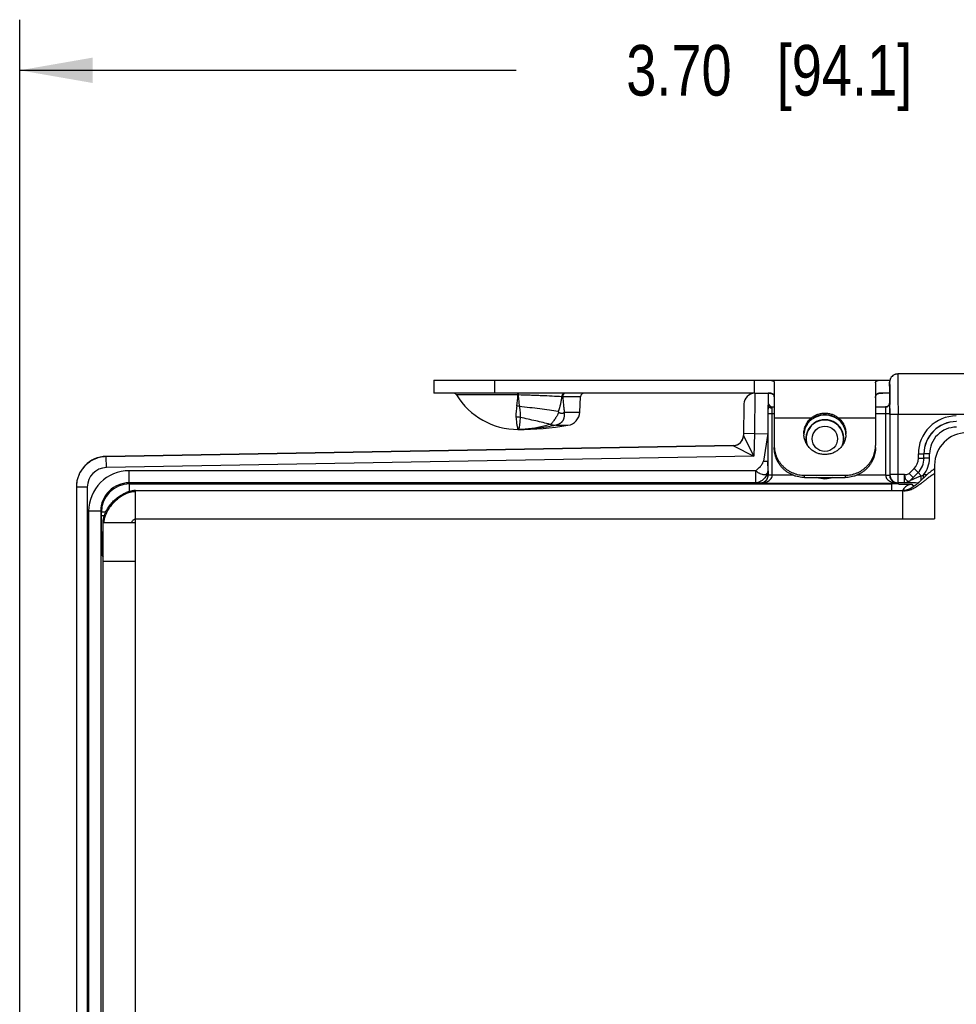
# Model space of a CAD drawing. Header units: inches. Extents: x 0 to 22, y 0 to 17.
# Tile 4 of 23: x 7 to 9.3, y 7.7 to 10.1. Entities that reach past the tile are written whole.
import ezdxf

# ---------------------------------------------------------------- set-up
doc = ezdxf.new("R2010")
doc.units = ezdxf.units.IN
doc.header["$LTSCALE"] = 1.21
doc.header["$MEASUREMENT"] = 0
doc.layers.get('0').update_dxf_attribs({"linetype": 'CONTINUOUS'})
for name, color, linetype in [('02___PRT_ALL_AXES', 7, 'CONTINUOUS'), ('DIMENSIONS', 7, 'CONTINUOUS'), ('FEATURES', 7, 'CONTINUOUS')]:
    doc.layers.add(name, color=color, linetype=linetype)
doc.styles.get("Standard").update_dxf_attribs({"font": 'txt', "width": 0.8})
doc.dimstyles.new('DIMSTYLE_1', dxfattribs={"dimtxt": 0.125, "dimasz": 0.18, "dimexe": 0.125, "dimexo": 0.0625, "dimgap": 0.0625, "dimtad": 0, "dimtih": 1, "dimtoh": 1, "dimzin": 4, "dimdsep": 46, "dimtxsty": 'STANDARD', "dimblk": '_FILLED', "dimblk1": '_FILLED', "dimblk2": '_FILLED', "dimcen": 0.09, "dimadec": 0, "dimazin": 0, "dimtp": 0.001, "dimtm": 0.001, "dimtfac": 1, "dimtofl": 0, "dimtmove": 0, "dimatfit": 3, "dimldrblk": '_FILLED', "dimfxl": 1, "dimtolj": 1, "dimtzin": 4, "dimarcsym": 0})

# ---------------------------------------------------------------- blocks, each defined once
blk = doc.blocks.new('_FILLED')
at = {"color": 0, "linetype": 'BYBLOCK'}
blk.add_solid([(0, 0), (-1, 0.174), (-1, -0.174)], dxfattribs=at)
blk = doc.blocks.new('*D11')
at = {"layer": 'DIMENSIONS', "color": 2, "linetype": 'CONTINUOUS'}
for p, q in [((6.9971, 7.1277), (6.9971, 10.1243)), ((10.7001, 8.5959), (10.7001, 10.1243)), ((6.9971, 9.9993), (8.2236, 9.9993)), ((10.7001, 9.9993), (9.4736, 9.9993))]:
    blk.add_line(p, q, dxfattribs=at)
at = {"layer": 'DIMENSIONS', "color": 2, "linetype": 'CONTINUOUS', "xscale": 0.18, "yscale": 0.18, "zscale": 0.18, "rotation": 180}
blk.add_blockref('_FILLED', (6.9971, 9.9993), dxfattribs=at)
at = {"layer": 'DIMENSIONS', "color": 2, "linetype": 'CONTINUOUS', "xscale": 0.18, "yscale": 0.18, "zscale": 0.18}
blk.add_blockref('_FILLED', (10.7001, 9.9993), dxfattribs=at)
at = {"layer": 'DIMENSIONS', "color": 2, "linetype": 'CONTINUOUS', "insert": (8.8486, 10.0618), "char_height": 0.125, "width": 1.125, "attachment_point": 2, "line_spacing_factor": 0.9}
blk.add_mtext('3.70{\\Ftxt.shx;\\W1.000000;\\H0.125000; }[94.1]', dxfattribs=at)

msp = doc.modelspace()

# ---------------------------------------------------------------- linework, layer by layer
at = {"color": 7, "linetype": 'CONTINUOUS'}
for p, q in [((9.8198, 9.2493), (9.166, 9.2493)), ((9.146, 9.2293), (9.1463, 9.2194)), ((9.146, 9.2193), (9.146, 9.2293)), ((9.146, 9.2193), (9.146, 9.2193)), ((9.1463, 9.2194), (9.1466, 9.1778)), ((8.2278, 9.1975), (8.0759, 9.1975)), ((8.2278, 9.2023), (8.2278, 9.2017)), ((8.2284, 9.1975), (8.2278, 9.1975)), ((8.2283, 9.2023), (8.2284, 9.1975)), ((8.3826, 9.1928), (8.3384, 9.1928)), ((8.8127, 9.2017), (8.8119, 9.1017)), ((8.8127, 9.2017), (8.8461, 9.2023)), ((8.8461, 9.2023), (8.8461, 9.1723)), ((8.7862, 9.1752), (8.7848, 9.0967)), ((8.846, 9.1513), (8.8461, 9.1722)), ((8.8561, 9.1645), (8.8561, 9.1683)), ((8.8561, 9.1683), (8.8611, 9.1683)), ((9.1111, 9.1683), (9.1364, 9.1683)), ((9.1414, 9.1697), (9.1397, 9.1691)), ((9.146, 9.1777), (9.146, 9.1776)), ((9.146, 9.1776), (9.1462, 9.1513)), ((9.1466, 9.1778), (9.1467, 9.1736)), ((8.3426, 9.1552), (8.3806, 9.1552)), ((8.846, 8.9995), (8.846, 9.1513)), ((8.846, 9.1513), (8.8611, 9.1513)), ((8.856, 9.1513), (8.8561, 9.1645)), ((8.856, 8.9995), (8.856, 9.1513)), ((9.1111, 9.1513), (9.1462, 9.1513)), ((9.136, 9.1679), (9.1362, 9.1513)), ((9.1362, 9.1513), (9.1362, 8.9995)), ((9.1462, 9.1513), (9.1462, 8.9995)), ((9.1467, 9.1493), (9.1467, 9.0006)), ((9.8198, 9.1493), (9.1467, 9.1493)), ((9.1667, 8.9806), (9.1667, 9.1493)), ((8.3084, 9.1247), (8.3211, 9.1226)), ((8.3211, 9.1226), (8.3211, 9.1225)), ((8.3211, 9.1225), (8.3514, 9.1225)), ((8.9468, 9.131), (8.9468, 9.1311)), ((9.0254, 9.131), (9.0253, 9.1311)), ((8.7848, 9.0967), (8.8109, 9.046)), ((8.8119, 9.1017), (8.7849, 9.1022)), ((8.8119, 9.1017), (8.8109, 9.046)), ((8.8119, 9.1017), (8.8453, 9.1023)), ((8.8453, 9.1023), (8.8341, 9.0338)), ((8.8453, 9.1023), (8.8454, 9.0338)), ((8.7603, 9.0726), (7.2108, 9.0456)), ((8.7603, 9.0721), (7.2108, 9.045)), ((8.7603, 9.0721), (8.8109, 9.046)), ((9.2169, 9.0412), (9.2169, 9.0518)), ((9.2169, 9.0518), (9.2307, 9.0518)), ((9.2307, 9.0412), (9.2307, 9.0518)), ((9.2307, 9.0518), (9.2308, 9.0517)), ((9.2308, 9.0411), (9.2308, 9.0517)), ((9.2446, 9.0517), (9.2308, 9.0517)), ((9.2446, 9.0411), (9.2446, 9.0517)), ((7.2112, 9.0181), (7.2108, 9.045)), ((8.8109, 9.046), (7.2112, 9.0181)), ((8.8456, 9.0104), (8.8454, 9.0338)), ((9.2169, 9.0412), (9.2307, 9.0412)), ((9.2307, 9.0412), (9.2308, 9.0411)), ((9.2446, 9.0411), (9.2308, 9.0411)), ((7.2673, 8.9804), (7.2673, 9.0104)), ((8.8156, 9.0104), (7.2673, 9.0104)), ((8.8156, 8.9804), (8.8156, 9.0104)), ((8.8456, 9.0104), (8.8457, 9)), ((8.846, 8.9995), (8.8457, 9)), ((8.856, 8.9995), (8.846, 8.9995)), ((8.856, 8.999), (8.846, 8.9994)), ((8.9083, 8.999), (8.856, 8.999)), ((9.1362, 8.999), (9.0639, 8.999)), ((9.1362, 8.9995), (9.1462, 8.9995)), ((9.1362, 8.999), (9.1462, 8.9992)), ((9.1467, 9.0006), (9.1462, 8.9995)), ((9.1827, 9.0006), (9.1467, 9.0006)), ((9.1827, 8.9806), (9.1827, 9.0006)), ((9.1944, 9.0036), (9.2063, 9.0156)), ((9.1944, 9.0036), (9.2041, 8.9939)), ((9.1968, 8.9864), (9.2162, 9.0058)), ((9.2041, 8.9939), (9.2161, 9.0058)), ((9.2063, 9.0156), (9.2161, 9.0058)), ((9.2161, 9.0058), (9.2162, 9.0058)), ((9.2243, 8.9976), (9.2162, 9.0058)), ((9.2296, 8.9923), (9.2296, 9)), ((9.2381, 9), (9.2296, 9)), ((7.2673, 8.9804), (7.2687, 8.9776)), ((8.8156, 8.9804), (7.2673, 8.9804)), ((7.2687, 8.9592), (7.2687, 8.9776)), ((7.2687, 8.9776), (9.1515, 8.9776)), ((8.8156, 8.9804), (8.8257, 8.9801)), ((8.8263, 8.979), (8.8257, 8.9801)), ((9.1659, 8.979), (8.8263, 8.979)), ((9.1515, 8.9613), (9.1515, 8.9776)), ((9.1667, 8.9806), (9.1659, 8.979)), ((9.1827, 8.9806), (9.1667, 8.9806)), ((9.1827, 8.9805), (9.1827, 8.9806)), ((9.1968, 8.9864), (9.2041, 8.9939)), ((9.1968, 8.9864), (9.1968, 8.9864)), ((9.2015, 8.9767), (9.2064, 8.9718)), ((7.1371, 8.9701), (7.1371, 6.0596)), ((7.1641, 8.9701), (7.1371, 8.9701)), ((7.1641, 8.9701), (7.1641, 6.0596)), ((7.1673, 8.9104), (7.1673, 6.1192)), ((7.1973, 8.9104), (7.1673, 8.9104)), ((7.1973, 8.9104), (7.1973, 6.1192)), ((7.1973, 8.9104), (7.1988, 8.9076)), ((7.1988, 8.8989), (7.1988, 8.9076)), ((7.2098, 8.9076), (7.1988, 8.9076)), ((7.2063, 8.8989), (7.1988, 8.8989)), ((7.1992, 8.8489), (7.2008, 8.8457)), ((7.2008, 8.8457), (7.2008, 8.841)), ((7.2008, 8.8457), (7.2031, 8.8457)), ((7.2008, 8.841), (7.2031, 8.841)), ((7.2011, 8.801), (7.2031, 8.797))]:
    msp.add_line(p, q, dxfattribs=at)
at = {"color": 3, "linetype": 'CONTINUOUS'}
for p, q in [((9.2571, 9.0243), (9.2571, 8.8913)), ((7.2829, 8.9613), (7.2791, 8.9612)), ((7.2829, 8.9613), (9.1781, 8.9613)), ((7.2831, 6.0683), (7.2831, 8.9613)), ((9.1781, 8.9613), (9.1781, 8.8913)), ((7.2031, 6.1483), (7.2031, 8.8813)), ((7.2831, 8.8813), (7.2031, 8.8813)), ((7.2831, 8.8913), (9.2571, 8.8913)), ((7.2831, 8.7863), (7.2031, 8.7863))]:
    msp.add_line(p, q, dxfattribs=at)
at = {"color": 7, "linetype": 'CONTINUOUS'}
for points in [[(9.166, 9.2493), (9.1641, 9.2492), (9.1622, 9.2489), (9.1604, 9.2485), (9.1587, 9.2479), (9.1571, 9.2472), (9.1556, 9.2464), (9.1542, 9.2455), (9.1529, 9.2445), (9.1517, 9.2434), (9.1507, 9.2422), (9.1497, 9.241), (9.1489, 9.2397), (9.1482, 9.2384), (9.1475, 9.237)], [(9.1475, 9.237), (9.147, 9.2356), (9.1466, 9.2343), (9.1463, 9.2329), (9.1461, 9.2317), (9.146, 9.2304), (9.146, 9.2293), (9.146, 9.2282), (9.146, 9.1776)], [(9.146, 9.1777), (9.1457, 9.1755), (9.1442, 9.1723), (9.1413, 9.1697), (9.1379, 9.1684), (9.1364, 9.1683)], [(9.1442, 9.1723), (9.1441, 9.1722), (9.1414, 9.1697)], [(8.9468, 9.131), (8.9537, 9.1374), (8.9643, 9.1437), (8.9763, 9.1473), (8.9861, 9.1482)], [(8.9861, 9.1482), (8.9961, 9.1473), (9.0081, 9.1436), (9.0187, 9.1373), (9.0254, 9.131)]]:
    msp.add_lwpolyline(points, dxfattribs=at)
at = {"color": 3, "linetype": 'CONTINUOUS'}
msp.add_lwpolyline([(7.2791, 8.9612), (7.2672, 8.959), (7.2599, 8.9564)], dxfattribs=at)
at = {"color": 7, "linetype": 'CONTINUOUS'}
msp.add_circle((8.9861, 9.0893), 0.0312, dxfattribs=at)
for centre, radius, start, end in [((9.1661, 9.2293), 0.0201, 143.9575, 161.891), ((9.1661, 9.2292), 0.0201, 126.0373, 143.8463), ((9.166, 9.2292), 0.0201, 107.7556, 125.9236), ((9.166, 9.2292), 0.0201, 90.0538, 107.6481), ((9.1661, 9.2293), 0.0201, 161.9995, 179.9428), ((8.0674, 9.1923), 0.01, 31.4985, 90), ((7.8408, 9.2238), 0.3878, 352.0387, 356.1115), ((7.0389, 9.1968), 1.1889, 0.0363, 0.2388), ((8.315, 8.4409), 0.7523, 88.2178, 88.3785), ((8.3926, 9.1923), 0.01, 90, 177), ((8.8132, 9.1747), 0.027, 90.9999, 178.9983), ((8.2184, 9.0963), 0.0741, 79.9641, 84.9601), ((8.8561, 9.1783), 0.01, 180, 270), ((9.1363, 9.1777), 0.00966, 322.8502, 325.7716), ((9.1363, 9.1776), 0.00963, 325.8098, 336.9145), ((0.4718, 9.1497), 8.6749, 359.99753, 0.15769), ((8.0113, 8.8919), 0.4121, 39.6565, 39.9526), ((8.2804, 9.207), 0.0809, 318.9998, 320.2339), ((9.136, 9.178), 0.0101, 270.169, 279.981), ((9.3107, 9.0517), 0.0938, 89.9948, 179.9981), ((8.223, 9.0834), 0.0595, 80.0972, 90.0059), ((8.3174, 9.313), 0.1886, 266.8892, 267.2613), ((8.9849, 9.0975), 0.0508, 138.5174, 175.4388), ((8.9861, 9.0893), 0.047, 345.2935, 194.7065), ((8.9861, 9.0893), 0.0462, 338.0317, 201.9666), ((8.9837, 9.0986), 0.0492, 130.7264, 138.5618), ((8.9839, 9.0983), 0.0495, 127.54, 130.7304), ((8.9883, 9.0984), 0.0495, 47.8262, 52.3022), ((8.9886, 9.0987), 0.049, 41.4238, 47.8376), ((8.9872, 9.0974), 0.0509, 4.5711, 41.4723), ((9.3107, 9.0517), 0.08, 89.9915, 179.9991), ((9.3108, 9.0517), 0.08, 89.9983, 179.9971), ((8.228, 9.3642), 0.2519, 270.016, 274.2023), ((8.7598, 9.0976), 0.025, 270.9999, 358.9978), ((9.3108, 9.0517), 0.0662, 89.9953, 179.9978), ((8.7598, 9.0971), 0.025, 270.9962, 330.7972), ((7.2121, 8.9706), 0.075, 91, 180), ((7.2122, 8.9699), 0.0752, 130.2188, 140.1805), ((7.2119, 8.9702), 0.0748, 127.6549, 130.2082), ((7.2122, 8.9698), 0.0752, 116.3809, 127.6433), ((7.2121, 8.9701), 0.075, 91, 116.3616), ((9.1807, 9.0412), 0.0362, 315.0025, 359.9975), ((9.1807, 9.0412), 0.05, 315.0019, 359.9981), ((9.1809, 9.0411), 0.05, 314.9975, 0.0025), ((9.1808, 9.0411), 0.0638, 319.8109, 359.9999), ((7.212, 8.9701), 0.0749, 153.1758, 158.7466), ((7.2123, 8.9699), 0.0752, 144.1919, 153.1653), ((7.212, 8.9702), 0.0748, 140.1905, 144.1855), ((7.2121, 8.9701), 0.048, 91.0016, 180.0006), ((7.2673, 8.9104), 0.1, 90.0027, 180.0043), ((8.826, 8.9995), 0.03, 359.008, 0.0009), ((9.1662, 8.9995), 0.03, 179.9996, 180.9915), ((9.1667, 9.0006), 0.02, 180.0171, 269.99), ((8.6062, 10.3932), 1.5263, 293.8886, 294.1036), ((7.2119, 8.97), 0.0748, 177.0387, 179.992), ((7.2124, 8.97), 0.0753, 166.4206, 177.0367), ((7.2121, 8.97), 0.075, 158.7482, 166.3944), ((7.2673, 8.9104), 0.07, 89.9995, 180.0134), ((7.2688, 8.9076), 0.07, 90.0042, 179.9978), ((9.1516, 6.1691), 2.8085, 89.8296, 90.0011), ((9.1522, 6.3691), 2.6085, 89.63, 89.8304), ((9.2015, 8.9517), 0.025, 90.0198, 143.9975), ((9.1827, 9.0006), 0.02, 270.0043, 314.9957), ((9.1827, 9.0005), 0.02, 270.0043, 314.9957), ((9.2016, 8.9517), 0.0251, 144.0095, 156.8303), ((12.517, 8.8985), 5.3183, 179.9961, 180.1856)]:
    msp.add_arc(centre, radius, start, end, dxfattribs=at)
at = {"color": 3, "linetype": 'CONTINUOUS'}
for centre, radius, start, end in [((9.3371, 9.0243), 0.08, 90, 180), ((9.3407, 8.8931), 0.1481, 124.3708, 127.3235), ((9.0191, 9.1995), 0.2952, 312.4873, 312.7156), ((8.898, 9.3299), 0.4732, 312.781, 313.4246), ((8.8895, 9.4072), 0.5432, 307.8691, 308.1081), ((8.3607, 10.0802), 1.3991, 308.1391, 308.2941), ((7.2821, 8.9165), 0.0426, 88.6821, 90.1485), ((7.2536, 8.8813), 0.0505, 178.3315, 179.9965), ((7.2525, 8.8798), 0.0474, 176.3876, 178.2286)]:
    msp.add_arc(centre, radius, start, end, dxfattribs=at)
at = {"color": 7, "linetype": 'CONTINUOUS'}
msp.add_ellipse((8.8462, 9.1023), major_axis=(0, 0.1), ratio=0.008726, start_param=6.383505, end_param=7.854134, dxfattribs=at)
for points, knots in [([(9.166, 9.2493), (9.166, 9.2493), (9.166, 9.2491), (9.1661, 9.2488), (9.1661, 9.2481), (9.1661, 9.2473), (9.1662, 9.2462), (9.1662, 9.2443), (9.1663, 9.2414), (9.1663, 9.2372), (9.1664, 9.2322), (9.1664, 9.2264), (9.1665, 9.2198), (9.1665, 9.2125), (9.1666, 9.2017), (9.1666, 9.1871), (9.1667, 9.1686), (9.1667, 9.1558), (9.1667, 9.1493)], [0, 0, 0, 0, 0.001252, 0.004874, 0.010885, 0.019277, 0.030029, 0.043115, 0.076172, 0.118124, 0.168582, 0.227046, 0.292966, 0.365693, 0.444535, 0.617445, 0.805006, 1, 1, 1, 1]), ([(8.3362, 9.1929), (8.3284, 9.1934), (8.3117, 9.1943), (8.2904, 9.1954), (8.2721, 9.1961), (8.2528, 9.1969), (8.2382, 9.1973), (8.2284, 9.1975)], [0, 0, 0, 0, 0.218809, 0.463921, 0.593862, 0.727277, 1, 1, 1, 1]), ([(8.2284, 9.1975), (8.2288, 9.1927), (8.2296, 9.1832), (8.2307, 9.1738), (8.2313, 9.1693)], [0, 0, 0, 0, 0.514825, 1, 1, 1, 1]), ([(8.3362, 9.1929), (8.3357, 9.1898), (8.3346, 9.1837), (8.332, 9.1715), (8.3294, 9.1624), (8.3273, 9.1566)], [0, 0, 0, 0, 0.249996, 0.499966, 1, 1, 1, 1]), ([(8.343, 9.2023), (8.3425, 9.2023), (8.3417, 9.2022), (8.3404, 9.2016), (8.3393, 9.2008), (8.3383, 9.1996), (8.3375, 9.1982), (8.3368, 9.1965), (8.3364, 9.1948), (8.3363, 9.1935), (8.3362, 9.1929)], [0, 0, 0, 0, 0.100605, 0.205668, 0.317879, 0.43887, 0.568975, 0.707309, 0.852072, 1, 1, 1, 1]), ([(8.3428, 9.2016), (8.3422, 9.2012), (8.3413, 9.2005), (8.3403, 9.1992), (8.3394, 9.1977), (8.3388, 9.196), (8.3385, 9.1942), (8.3384, 9.1933), (8.3384, 9.1928)], [0, 0, 0, 0, 0.220187, 0.338776, 0.462917, 0.725343, 0.86203, 1, 1, 1, 1]), ([(8.3384, 9.1928), (8.3389, 9.1865), (8.3397, 9.1771), (8.3412, 9.1645), (8.3421, 9.1583), (8.3426, 9.1552)], [0, 0, 0, 0, 0.502444, 0.75207, 1, 1, 1, 1]), ([(8.3455, 9.2023), (8.345, 9.2023), (8.3441, 9.2022), (8.3432, 9.2018), (8.3428, 9.2016)], [0, 0, 0, 0, 0.491068, 1, 1, 1, 1]), ([(8.2249, 9.1701), (8.2246, 9.1676), (8.224, 9.1628), (8.2233, 9.1569), (8.223, 9.1523), (8.2229, 9.1491), (8.2229, 9.1459), (8.223, 9.1439), (8.223, 9.1429)], [0, 0, 0, 0, 0.275452, 0.534401, 0.657421, 0.776029, 0.890204, 1, 1, 1, 1]), ([(8.3273, 9.1566), (8.32, 9.1577), (8.3049, 9.1599), (8.2815, 9.163), (8.2567, 9.1661), (8.2399, 9.1682), (8.2313, 9.1693)], [0, 0, 0, 0, 0.227444, 0.473727, 0.733305, 1, 1, 1, 1]), ([(8.2313, 9.1693), (8.2317, 9.1668), (8.2323, 9.1619), (8.2329, 9.1559), (8.2332, 9.1513), (8.2334, 9.148), (8.2334, 9.145), (8.2333, 9.143), (8.2333, 9.142)], [0, 0, 0, 0, 0.278024, 0.539869, 0.663578, 0.78183, 0.894135, 1, 1, 1, 1]), ([(8.8561, 9.1645), (8.8548, 9.1645), (8.8523, 9.1649), (8.849, 9.1665), (8.8467, 9.1691), (8.8461, 9.1713), (8.8461, 9.1723)], [0, 0, 0, 0, 0.277863, 0.540785, 0.77975, 1, 1, 1, 1]), ([(9.1364, 9.1683), (9.1363, 9.1683), (9.136, 9.1683), (9.136, 9.168), (9.136, 9.1679)], [0, 0, 0, 0, 0.500188, 1, 1, 1, 1]), ([(9.1377, 9.168), (9.1389, 9.1682), (9.1414, 9.1691), (9.1433, 9.1708), (9.144, 9.1718)], [0, 0, 0, 0, 0.502748, 1, 1, 1, 1]), ([(8.3286, 9.1549), (8.328, 9.1532), (8.3269, 9.1507), (8.3252, 9.1474), (8.3238, 9.1451), (8.3224, 9.1428), (8.321, 9.1406), (8.3196, 9.1385), (8.3178, 9.1359), (8.3156, 9.1328), (8.3135, 9.13), (8.3118, 9.128), (8.3107, 9.1268), (8.3095, 9.1256), (8.3088, 9.125), (8.3084, 9.1247)], [0, 0, 0, 0, 0.150888, 0.225709, 0.299703, 0.372533, 0.443758, 0.512952, 0.579818, 0.70548, 0.818641, 0.869895, 0.917311, 0.960717, 1, 1, 1, 1]), ([(8.3415, 9.1539), (8.3416, 9.153), (8.3418, 9.1511), (8.342, 9.1484), (8.3419, 9.1462), (8.3418, 9.1444), (8.3416, 9.1427), (8.3413, 9.141), (8.3409, 9.1394), (8.3406, 9.1381), (8.3401, 9.137), (8.3396, 9.1358), (8.339, 9.1347), (8.3384, 9.1336), (8.3377, 9.1325), (8.337, 9.1315), (8.3362, 9.1305), (8.3353, 9.1296), (8.3343, 9.1287), (8.3333, 9.1279), (8.3322, 9.1271), (8.3311, 9.1264), (8.3299, 9.1258), (8.3287, 9.1251), (8.3275, 9.1246), (8.325, 9.1236), (8.3228, 9.123), (8.3211, 9.1226)], [0, 0, 0, 0, 0.066021, 0.130759, 0.194255, 0.22561, 0.256711, 0.317967, 0.34808, 0.378013, 0.408024, 0.438336, 0.468746, 0.498855, 0.528515, 0.558186, 0.58839, 0.619034, 0.649827, 0.681049, 0.712899, 0.744913, 0.776894, 0.808944, 0.841024, 0.873052, 1, 1, 1, 1]), ([(8.3286, 9.1549), (8.3287, 9.1548), (8.329, 9.1546), (8.3293, 9.1543), (8.3297, 9.154), (8.3303, 9.1537), (8.331, 9.1534), (8.3321, 9.153), (8.3335, 9.1526), (8.3352, 9.1524), (8.3367, 9.1523), (8.3378, 9.1524), (8.3386, 9.1525), (8.3394, 9.1527), (8.3404, 9.153), (8.3411, 9.1535), (8.3415, 9.1539)], [0, 0, 0, 0, 0.034956, 0.069496, 0.103695, 0.137448, 0.203931, 0.269449, 0.397778, 0.522557, 0.643908, 0.703433, 0.762314, 0.820694, 0.878986, 1, 1, 1, 1]), ([(8.9861, 9.1483), (8.9832, 9.1483), (8.9774, 9.1479), (8.9703, 9.1462), (8.9649, 9.1441), (8.961, 9.1423), (8.9572, 9.1401), (8.9549, 9.1385), (8.9537, 9.1376)], [0, 0, 0, 0, 0.251724, 0.502364, 0.627125, 0.751536, 0.875753, 1, 1, 1, 1]), ([(9.0185, 9.1375), (9.0174, 9.1384), (9.015, 9.1401), (9.0113, 9.1422), (9.0074, 9.1441), (9.0019, 9.1461), (8.9948, 9.1479), (8.989, 9.1483), (8.9861, 9.1483)], [0, 0, 0, 0, 0.124254, 0.248473, 0.372881, 0.497639, 0.748273, 1, 1, 1, 1]), ([(8.223, 9.1429), (8.2232, 9.1406), (8.2236, 9.1362), (8.2243, 9.13), (8.2249, 9.1255), (8.2254, 9.1223), (8.2258, 9.1202), (8.2262, 9.1184), (8.2265, 9.1168), (8.2268, 9.1155), (8.2271, 9.1145), (8.2273, 9.1138), (8.2274, 9.1134), (8.2276, 9.1131), (8.2277, 9.1128), (8.2278, 9.1126), (8.2279, 9.1125), (8.2279, 9.1124), (8.228, 9.1123), (8.228, 9.1123), (8.2281, 9.1123)], [0, 0, 0, 0, 0.225604, 0.424286, 0.594834, 0.669267, 0.736329, 0.795922, 0.847953, 0.892344, 0.929041, 0.944494, 0.958011, 0.969596, 0.979261, 0.987028, 0.992949, 0.995254, 0.997158, 1, 1, 1, 1]), ([(8.2333, 9.142), (8.2331, 9.1397), (8.2328, 9.1355), (8.2324, 9.1303), (8.2321, 9.1266), (8.2318, 9.1241), (8.2316, 9.1219), (8.2313, 9.1199), (8.231, 9.1182), (8.2307, 9.1166), (8.2304, 9.1153), (8.23, 9.1143), (8.2297, 9.1135), (8.2294, 9.1131), (8.2291, 9.1127), (8.2287, 9.1125), (8.2284, 9.1123), (8.2282, 9.1123), (8.2281, 9.1123)], [0, 0, 0, 0, 0.221858, 0.416322, 0.502972, 0.582467, 0.654746, 0.719773, 0.777541, 0.828075, 0.871467, 0.907926, 0.937842, 0.95058, 0.962018, 0.981833, 0.990932, 1, 1, 1, 1]), ([(8.3211, 9.1225), (8.3134, 9.1208), (8.298, 9.1179), (8.2748, 9.1147), (8.2515, 9.1127), (8.2359, 9.1123), (8.2281, 9.1123)], [0, 0, 0, 0, 0.251259, 0.501244, 0.75061, 1, 1, 1, 1]), ([(8.3072, 9.1247), (8.3015, 9.1262), (8.2898, 9.1292), (8.2717, 9.1335), (8.2527, 9.1378), (8.2398, 9.1406), (8.2333, 9.142)], [0, 0, 0, 0, 0.231262, 0.477986, 0.735848, 1, 1, 1, 1]), ([(8.3072, 9.1247), (8.2972, 9.1216), (8.2772, 9.1165), (8.2567, 9.1137), (8.2465, 9.113)], [0, 0, 0, 0, 0.50412, 1, 1, 1, 1]), ([(8.9342, 9.1015), (8.9344, 9.1042), (8.9353, 9.1096), (8.9375, 9.116), (8.9398, 9.1209), (8.9425, 9.1257), (8.945, 9.1289), (8.9468, 9.131)], [0, 0, 0, 0, 0.249143, 0.498669, 0.623825, 0.749213, 1, 1, 1, 1]), ([(9.0254, 9.131), (9.0272, 9.1289), (9.0296, 9.1257), (9.0324, 9.1209), (9.0347, 9.116), (9.0368, 9.1096), (9.0377, 9.1042), (9.0379, 9.1015)], [0, 0, 0, 0, 0.250787, 0.376175, 0.501331, 0.750858, 1, 1, 1, 1]), ([(8.8156, 9.0104), (8.8192, 9.014), (8.8253, 9.0188), (8.8318, 9.0267), (8.8337, 9.0314), (8.8341, 9.0338)], [0, 0, 0, 0, 0.509508, 0.757073, 1, 1, 1, 1]), ([(8.8454, 9.0338), (8.8454, 9.0335), (8.8438, 9.0331), (8.8417, 9.0331), (8.8381, 9.0333), (8.8355, 9.0336), (8.8341, 9.0338)], [0, 0, 0, 0, 0.091544, 0.306667, 0.624996, 1, 1, 1, 1]), ([(8.8156, 9.0104), (8.8167, 9.0087), (8.8194, 9.0067), (8.823, 9.0048), (8.8264, 9.003), (8.8305, 9.0013), (8.8353, 9.0006), (8.8396, 9.0011), (8.843, 9.0031), (8.8451, 9.0065), (8.8455, 9.0091), (8.8456, 9.0104)], [0, 0, 0, 0, 0.163792, 0.24571, 0.323431, 0.466207, 0.59307, 0.702022, 0.798602, 0.894311, 1, 1, 1, 1]), ([(8.8456, 9.0104), (8.8455, 9.0097), (8.8454, 9.0081), (8.8447, 9.0047), (8.843, 9.0002), (8.8397, 8.9951), (8.8357, 8.9904), (8.8309, 8.9863), (8.8258, 8.983), (8.8206, 8.9811), (8.8172, 8.9804), (8.8156, 8.9804)], [0, 0, 0, 0, 0.045204, 0.103695, 0.229185, 0.35978, 0.498724, 0.63766, 0.769326, 0.8947, 1, 1, 1, 1]), ([(8.8257, 8.9801), (8.8283, 8.9801), (8.8336, 8.9811), (8.8402, 8.9855), (8.8446, 8.9922), (8.8457, 8.9974), (8.8457, 9)], [0, 0, 0, 0, 0.250084, 0.500171, 0.750077, 1, 1, 1, 1]), ([(8.8263, 8.979), (8.8283, 8.9791), (8.8327, 8.9799), (8.8389, 8.9834), (8.8432, 8.9885), (8.8455, 8.9942), (8.846, 8.9977), (8.846, 8.9995)], [0, 0, 0, 0, 0.198878, 0.414489, 0.670344, 0.825915, 1, 1, 1, 1]), ([(8.8263, 8.979), (8.8293, 8.979), (8.8355, 8.9798), (8.843, 8.9824), (8.8485, 8.9858), (8.8522, 8.9892), (8.8551, 8.9936), (8.8559, 8.9972), (8.856, 8.999)], [0, 0, 0, 0, 0.23567, 0.475478, 0.59908, 0.726739, 0.860347, 1, 1, 1, 1]), ([(9.1362, 8.999), (9.1362, 8.9972), (9.1371, 8.9936), (9.14, 8.9892), (9.1437, 8.9858), (9.1492, 8.9824), (9.1566, 8.9798), (9.1628, 8.979), (9.1659, 8.979)], [0, 0, 0, 0, 0.139659, 0.273271, 0.400932, 0.524533, 0.764338, 1, 1, 1, 1]), ([(9.1462, 8.9995), (9.1462, 8.9977), (9.1466, 8.9942), (9.149, 8.9885), (9.1533, 8.9834), (9.1595, 8.9799), (9.1638, 8.9791), (9.1659, 8.979)], [0, 0, 0, 0, 0.174092, 0.329669, 0.585524, 0.801132, 1, 1, 1, 1]), ([(9.1827, 9.0006), (9.1837, 9.0006), (9.1877, 9.0007), (9.1923, 9.0015), (9.1944, 9.0036)], [0, 0, 0, 0, 0.260379, 1, 1, 1, 1]), ([(9.1827, 9.0006), (9.183, 8.9992), (9.1832, 8.9965), (9.1838, 8.9926), (9.1854, 8.9893), (9.1873, 8.9867), (9.1896, 8.9849), (9.1921, 8.9843), (9.1947, 8.9847), (9.1962, 8.9858), (9.1968, 8.9864)], [0, 0, 0, 0, 0.163627, 0.319876, 0.463936, 0.591063, 0.70004, 0.797285, 0.890551, 1, 1, 1, 1]), ([(9.0059, 8.9935), (8.9997, 8.9911), (8.9863, 8.9887), (8.9728, 8.991), (8.9665, 8.9934)], [0, 0, 0, 0, 0.49988, 1, 1, 1, 1]), ([(9.169, 8.9775), (9.1713, 8.9775), (9.1756, 8.9775), (9.1818, 8.9774), (9.1873, 8.9773), (9.192, 8.9772), (9.1954, 8.9771), (9.1977, 8.977), (9.1989, 8.977), (9.2, 8.9769), (9.2007, 8.9769), (9.2012, 8.9768), (9.2015, 8.9768), (9.2015, 8.9767)], [0, 0, 0, 0, 0.208529, 0.400418, 0.571377, 0.717588, 0.83579, 0.883553, 0.923375, 0.955058, 0.978436, 0.993398, 1, 1, 1, 1]), ([(9.2163, 8.98), (9.2143, 8.98), (9.2103, 8.98), (9.2046, 8.9801), (9.1991, 8.9801), (9.1941, 8.9802), (9.1903, 8.9802), (9.1876, 8.9803), (9.186, 8.9803), (9.1847, 8.9804), (9.1836, 8.9804), (9.1831, 8.9805), (9.1827, 8.9805), (9.1827, 8.9805)], [0, 0, 0, 0, 0.179153, 0.352208, 0.516185, 0.667022, 0.799056, 0.855712, 0.904618, 0.944586, 0.974409, 0.993034, 1, 1, 1, 1]), ([(9.2243, 8.9976), (9.2217, 8.9965), (9.2177, 8.9949), (9.2125, 8.9927), (9.2086, 8.9911), (9.2055, 8.9898), (9.2031, 8.9888), (9.2014, 8.9881), (9.1998, 8.9875), (9.1986, 8.987), (9.1978, 8.9867), (9.1973, 8.9865), (9.1971, 8.9865), (9.1968, 8.9864), (9.1968, 8.9864)], [0, 0, 0, 0, 0.289599, 0.432568, 0.573202, 0.709789, 0.775519, 0.838472, 0.896993, 0.94828, 0.969268, 0.985669, 0.996311, 1, 1, 1, 1]), ([(9.2237, 8.9865), (9.2238, 8.9874), (9.2241, 8.991), (9.2243, 8.9947), (9.2243, 8.9976)], [0, 0, 0, 0, 0.220928, 1, 1, 1, 1]), ([(7.1992, 8.8489), (7.1992, 8.8489), (7.1992, 8.8492), (7.1991, 8.8497), (7.1991, 8.8504), (7.199, 8.852), (7.199, 8.8545), (7.1989, 8.8583), (7.1989, 8.863), (7.1988, 8.8708), (7.1988, 8.877), (7.1988, 8.8813)], [0, 0, 0, 0, 0.006375, 0.021245, 0.044571, 0.076224, 0.163788, 0.282007, 0.428267, 0.599307, 1, 1, 1, 1]), ([(7.2011, 8.801), (7.2011, 8.801), (7.2011, 8.8014), (7.201, 8.802), (7.201, 8.803), (7.201, 8.8043), (7.2009, 8.806), (7.2009, 8.8089), (7.2009, 8.8133), (7.2008, 8.8192), (7.2008, 8.826), (7.2008, 8.8333), (7.2008, 8.8384), (7.2008, 8.841)], [0, 0, 0, 0, 0.006453, 0.022225, 0.047193, 0.081135, 0.123727, 0.174579, 0.299056, 0.449883, 0.621385, 0.807083, 1, 1, 1, 1])]:
    msp.add_open_spline(points, degree=3, knots=knots, dxfattribs=at)
for points in [[(9.1452, 9.1739), (9.1457, 9.175), (9.146, 9.1763), (9.146, 9.1776)], [(8.7816, 9.0849), (8.7836, 9.0884), (8.7848, 9.0926), (8.7848, 9.0967)], [(7.1992, 8.8489), (7.1992, 8.8534), (7.2005, 8.8581), (7.2029, 8.862)], [(7.2028, 8.8557), (7.2015, 8.8526), (7.2008, 8.8491), (7.2008, 8.8457)], [(7.2011, 8.801), (7.2011, 8.8038), (7.2017, 8.8066), (7.2029, 8.8092)]]:
    msp.add_open_spline(points, degree=3, dxfattribs=at)
at = {"color": 3, "linetype": 'CONTINUOUS'}
for points, knots in [([(9.2509, 9.0108), (9.2483, 9.0089), (9.2434, 9.0049), (9.2363, 8.9986), (9.2297, 8.9924), (9.2254, 8.9883), (9.2233, 8.9863)], [0, 0, 0, 0, 0.262203, 0.516479, 0.762614, 1, 1, 1, 1]), ([(9.2571, 9.0028), (9.2543, 9.0013), (9.249, 8.9981), (9.2415, 8.9928), (9.2345, 8.9875), (9.2299, 8.9839), (9.2277, 8.9821)], [0, 0, 0, 0, 0.262391, 0.516367, 0.76231, 1, 1, 1, 1]), ([(9.2185, 8.9818), (9.217, 8.9804), (9.2139, 8.9776), (9.2091, 8.9737), (9.2044, 8.9702), (9.1995, 8.9671), (9.1945, 8.9646), (9.1892, 8.9628), (9.1837, 8.9616), (9.18, 8.9613), (9.1781, 8.9613)], [0, 0, 0, 0, 0.13681, 0.26877, 0.396043, 0.519152, 0.639123, 0.757597, 0.8769, 1, 1, 1, 1]), ([(9.2229, 8.9784), (9.2212, 8.977), (9.2176, 8.9743), (9.2123, 8.9706), (9.207, 8.9672), (9.2016, 8.9644), (9.1961, 8.9621), (9.1903, 8.9606), (9.1843, 8.96), (9.1802, 8.9602), (9.1781, 8.9604)], [0, 0, 0, 0, 0.13582, 0.266818, 0.393142, 0.51538, 0.634743, 0.753246, 0.873774, 1, 1, 1, 1]), ([(7.2031, 8.8828), (7.2032, 8.8865), (7.2043, 8.8942), (7.208, 8.9053), (7.2135, 8.9161), (7.2206, 8.9264), (7.229, 8.9358), (7.2385, 8.9441), (7.2488, 8.9512), (7.2561, 8.9549), (7.2599, 8.9564)], [0, 0, 0, 0, 0.115278, 0.235208, 0.359748, 0.487828, 0.617787, 0.747701, 0.875653, 1, 1, 1, 1]), ([(7.2052, 8.8828), (7.2054, 8.8861), (7.2065, 8.8928), (7.2099, 8.9027), (7.2147, 8.9124), (7.2208, 8.9218), (7.2281, 8.9307), (7.2362, 8.9387), (7.245, 8.9458), (7.2514, 8.9498), (7.2546, 8.9515)], [0, 0, 0, 0, 0.112412, 0.230952, 0.355052, 0.483338, 0.613984, 0.744963, 0.874246, 1, 1, 1, 1]), ([(7.2546, 8.9515), (7.2559, 8.9522), (7.2608, 8.9547), (7.266, 8.9566), (7.27, 8.9576)], [0, 0, 0, 0, 0.257068, 1, 1, 1, 1]), ([(7.27, 8.9576), (7.271, 8.9579), (7.2749, 8.9587), (7.279, 8.9592), (7.282, 8.9592)], [0, 0, 0, 0, 0.255265, 1, 1, 1, 1]), ([(7.2726, 8.8813), (7.2728, 8.882), (7.2734, 8.8834), (7.2741, 8.8846), (7.2746, 8.8853)], [0, 0, 0, 0, 0.475778, 1, 1, 1, 1]), ([(7.2746, 8.8853), (7.2751, 8.8861), (7.2763, 8.8876), (7.278, 8.8892), (7.2795, 8.8903), (7.2807, 8.8908), (7.2819, 8.8912), (7.2827, 8.8913), (7.2831, 8.8913)], [0, 0, 0, 0, 0.266482, 0.528593, 0.653861, 0.773868, 0.888745, 1, 1, 1, 1])]:
    msp.add_open_spline(points, degree=3, knots=knots, dxfattribs=at)
at = {"layer": '02___PRT_ALL_AXES', "color": 7, "linetype": 'CONTINUOUS'}
for p, q in [((8.3806, 9.1552), (8.3826, 9.1928)), ((8.8611, 9.1409), (8.9529, 9.1409)), ((9.0193, 9.1409), (9.1111, 9.1409))]:
    msp.add_line(p, q, dxfattribs=at)
for centre, radius, start, end in [((8.2281, 9.2908), 0.1785, 211.4985, 270), ((8.3457, 9.157), 0.035, 279.4651, 357), ((8.2281, 9.8623), 0.75, 270, 279.4651), ((8.9846, 9.1015), 0.0505, 179.9972, 183.0197), ((8.9876, 9.1015), 0.0505, 356.9807, 0.0028)]:
    msp.add_arc(centre, radius, start, end, dxfattribs=at)
for points, knots in [([(8.9529, 9.1409), (8.9552, 9.1428), (8.9601, 9.1462), (8.9683, 9.1499), (8.9771, 9.1521), (8.9831, 9.1526), (8.9861, 9.1526)], [0, 0, 0, 0, 0.249268, 0.498918, 0.749225, 1, 1, 1, 1]), ([(8.9861, 9.1526), (8.9891, 9.1526), (8.9951, 9.1521), (9.0038, 9.1499), (9.012, 9.1462), (9.017, 9.1428), (9.0193, 9.1409)], [0, 0, 0, 0, 0.250767, 0.501075, 0.750728, 1, 1, 1, 1]), ([(8.9341, 9.1015), (8.9341, 9.1034), (8.9343, 9.1072), (8.9352, 9.1127), (8.9368, 9.1181), (8.9389, 9.1233), (8.9416, 9.1283), (8.9459, 9.1345), (8.9499, 9.1385), (8.9529, 9.1409)], [0, 0, 0, 0, 0.12463, 0.249309, 0.374077, 0.498952, 0.623994, 0.749289, 1, 1, 1, 1]), ([(9.0193, 9.1409), (9.0222, 9.1385), (9.0262, 9.1345), (9.0305, 9.1283), (9.0332, 9.1233), (9.0354, 9.1181), (9.0369, 9.1127), (9.0379, 9.1072), (9.0381, 9.1034), (9.0381, 9.1015)], [0, 0, 0, 0, 0.250711, 0.376006, 0.501048, 0.625923, 0.750691, 0.87537, 1, 1, 1, 1]), ([(8.9861, 9.0503), (8.9828, 9.0503), (8.9778, 9.0508), (8.9714, 9.0523), (8.9668, 9.0539), (8.9623, 9.0559), (8.958, 9.0583), (8.954, 9.0612), (8.9502, 9.0643), (8.9468, 9.0679), (8.9437, 9.0717), (8.9411, 9.0758), (8.9388, 9.0801), (8.9369, 9.0846), (8.9355, 9.0893), (8.9346, 9.094), (8.9342, 9.0973), (8.9341, 9.0989)], [0, 0, 0, 0, 0.125751, 0.18871, 0.251582, 0.314376, 0.377102, 0.439756, 0.502321, 0.564794, 0.627177, 0.689472, 0.75169, 0.813838, 0.87593, 0.937979, 1, 1, 1, 1]), ([(9.038, 9.0989), (9.0379, 9.0973), (9.0376, 9.094), (9.0366, 9.0893), (9.0352, 9.0846), (9.0334, 9.0801), (9.0311, 9.0758), (9.0284, 9.0717), (9.0253, 9.0679), (9.0219, 9.0643), (9.0182, 9.0612), (9.0142, 9.0583), (9.0099, 9.0559), (9.0054, 9.0539), (9.0007, 9.0523), (8.9943, 9.0508), (8.9894, 9.0503), (8.9861, 9.0503)], [0, 0, 0, 0, 0.062021, 0.12407, 0.186162, 0.24831, 0.310528, 0.372823, 0.435206, 0.497679, 0.560244, 0.622898, 0.685624, 0.748418, 0.81129, 0.874249, 1, 1, 1, 1])]:
    msp.add_open_spline(points, degree=3, knots=knots, dxfattribs=at)
at = {"layer": 'FEATURES', "color": 7, "linetype": 'CONTINUOUS'}
for p, q in [((8.0201, 9.2343), (8.0201, 9.2023)), ((8.0201, 9.2343), (9.1466, 9.2343)), ((8.1701, 9.2343), (8.1701, 9.2023)), ((8.8111, 9.2343), (8.8111, 9.2023)), ((8.8611, 9.2275), (8.8611, 9.073)), ((9.1111, 9.2275), (9.1111, 9.073)), ((8.8127, 9.2023), (8.0201, 9.2023)), ((9.146, 9.2023), (9.1293, 9.2023)), ((8.9361, 8.9936), (8.9361, 8.9991)), ((8.9361, 8.9991), (9.0361, 8.9991)), ((9.0361, 8.9991), (9.0361, 8.9936)), ((8.9361, 8.9936), (9.0361, 8.9936))]:
    msp.add_line(p, q, dxfattribs=at)
for points, knots in [([(8.8429, 9.2343), (8.8443, 9.2343), (8.8469, 9.2343), (8.85, 9.2341), (8.8523, 9.2339), (8.8538, 9.2336), (8.8552, 9.2333), (8.8564, 9.233), (8.8575, 9.2325), (8.8585, 9.232), (8.8593, 9.2315), (8.8599, 9.2308), (8.8605, 9.2301), (8.8608, 9.2293), (8.861, 9.2284), (8.8611, 9.2278), (8.8611, 9.2275)], [0, 0, 0, 0, 0.192635, 0.364348, 0.441845, 0.51361, 0.57963, 0.640027, 0.695069, 0.745237, 0.791245, 0.834086, 0.875, 0.915392, 0.956659, 1, 1, 1, 1]), ([(9.1111, 9.2275), (9.1111, 9.2278), (9.1111, 9.2284), (9.1113, 9.2293), (9.1117, 9.2301), (9.1122, 9.2308), (9.1129, 9.2315), (9.1137, 9.232), (9.1146, 9.2325), (9.1157, 9.233), (9.117, 9.2333), (9.1184, 9.2336), (9.1199, 9.2339), (9.1222, 9.2341), (9.1253, 9.2343), (9.1279, 9.2343), (9.1293, 9.2343)], [0, 0, 0, 0, 0.043341, 0.084608, 0.125, 0.165914, 0.208755, 0.254763, 0.304931, 0.359973, 0.42037, 0.48639, 0.558155, 0.635652, 0.807365, 1, 1, 1, 1]), ([(8.8611, 9.1925), (8.8611, 9.1933), (8.861, 9.1944), (8.8606, 9.1959), (8.8602, 9.1968), (8.8597, 9.1977), (8.8591, 9.1985), (8.8583, 9.1992), (8.8571, 9.2001), (8.8556, 9.2008), (8.854, 9.2013), (8.8521, 9.2017), (8.8495, 9.2021), (8.8473, 9.2022), (8.8461, 9.2023)], [0, 0, 0, 0, 0.114564, 0.16764, 0.218769, 0.268875, 0.319017, 0.370294, 0.423749, 0.540452, 0.605095, 0.674395, 0.827506, 1, 1, 1, 1]), ([(8.8471, 9.2022), (8.8479, 9.2021), (8.8495, 9.202), (8.8517, 9.2017), (8.8537, 9.2012), (8.8555, 9.2006), (8.857, 9.1997), (8.8583, 9.1987), (8.8593, 9.1974), (8.8598, 9.1965), (8.8601, 9.196)], [0, 0, 0, 0, 0.160293, 0.307966, 0.443236, 0.567021, 0.681234, 0.788847, 0.893717, 1, 1, 1, 1]), ([(8.8601, 9.196), (8.8604, 9.1952), (8.8608, 9.1938), (8.861, 9.1919), (8.8611, 9.1908), (8.8611, 9.1903)], [0, 0, 0, 0, 0.470026, 0.726738, 1, 1, 1, 1]), ([(9.1293, 9.2023), (9.1279, 9.2023), (9.1258, 9.2023), (9.1232, 9.2021), (9.1214, 9.2019), (9.1197, 9.2017), (9.1182, 9.2013), (9.1168, 9.2009), (9.1156, 9.2004), (9.1145, 9.1997), (9.1136, 9.199), (9.1128, 9.1982), (9.1121, 9.1972), (9.1116, 9.1962), (9.1113, 9.1951), (9.1111, 9.1938), (9.1111, 9.193), (9.1111, 9.1925)], [0, 0, 0, 0, 0.17823, 0.260107, 0.336901, 0.408544, 0.475078, 0.536692, 0.593786, 0.646983, 0.697168, 0.745448, 0.793076, 0.84132, 0.891324, 0.944008, 1, 1, 1, 1]), ([(9.1111, 9.1903), (9.1111, 9.1908), (9.1111, 9.1919), (9.1113, 9.1938), (9.1117, 9.1952), (9.1121, 9.196)], [0, 0, 0, 0, 0.273265, 0.529978, 1, 1, 1, 1]), ([(9.1121, 9.196), (9.1124, 9.1966), (9.1128, 9.1974), (9.1137, 9.1984), (9.1146, 9.1993), (9.1161, 9.2003), (9.1181, 9.2011), (9.1205, 9.2017), (9.1232, 9.2021), (9.1261, 9.2023), (9.1282, 9.2023), (9.1293, 9.2023)], [0, 0, 0, 0, 0.099218, 0.148314, 0.197948, 0.301395, 0.41438, 0.539906, 0.679352, 0.832936, 1, 1, 1, 1]), ([(8.8611, 9.073), (8.8611, 9.0706), (8.8613, 9.0657), (8.8624, 9.0585), (8.8642, 9.0515), (8.8667, 9.0447), (8.8698, 9.0381), (8.8736, 9.0319), (8.878, 9.026), (8.883, 9.0207), (8.8884, 9.0158), (8.8943, 9.0115), (8.9007, 9.0077), (8.9073, 9.0046), (8.9143, 9.0022), (8.9214, 9.0004), (8.9287, 8.9994), (8.9336, 8.9991), (8.9361, 8.9991)], [0, 0, 0, 0, 0.062015, 0.124068, 0.186142, 0.248272, 0.310469, 0.372744, 0.435106, 0.49756, 0.560107, 0.622747, 0.685473, 0.748277, 0.811147, 0.874064, 0.937033, 1, 1, 1, 1]), ([(9.0361, 8.9991), (9.0385, 8.9991), (9.0434, 8.9994), (9.0507, 9.0004), (9.0579, 9.0022), (9.0648, 9.0046), (9.0715, 9.0077), (9.0778, 9.0115), (9.0837, 9.0158), (9.0892, 9.0207), (9.0941, 9.026), (9.0985, 9.0319), (9.1023, 9.0381), (9.1055, 9.0447), (9.108, 9.0515), (9.1098, 9.0585), (9.1108, 9.0657), (9.1111, 9.0706), (9.1111, 9.073)], [0, 0, 0, 0, 0.062967, 0.125936, 0.188853, 0.251723, 0.314527, 0.377253, 0.439893, 0.50244, 0.564894, 0.627256, 0.689531, 0.751728, 0.813858, 0.875932, 0.937985, 1, 1, 1, 1]), ([(8.9361, 8.9936), (8.9336, 8.9936), (8.9287, 8.9938), (8.9214, 8.9949), (8.9143, 8.9966), (8.9073, 8.9991), (8.9007, 9.0022), (8.8943, 9.0059), (8.8884, 9.0102), (8.883, 9.0151), (8.878, 9.0205), (8.8736, 9.0263), (8.8698, 9.0325), (8.8667, 9.0391), (8.8642, 9.0459), (8.8624, 9.053), (8.8613, 9.0602), (8.8611, 9.065), (8.8611, 9.0674)], [0, 0, 0, 0, 0.062967, 0.125936, 0.188853, 0.251723, 0.314527, 0.377253, 0.439893, 0.50244, 0.564894, 0.627256, 0.689531, 0.751728, 0.813858, 0.875932, 0.937985, 1, 1, 1, 1]), ([(9.1111, 9.0674), (9.1111, 9.065), (9.1108, 9.0602), (9.1098, 9.053), (9.108, 9.0459), (9.1055, 9.0391), (9.1023, 9.0325), (9.0985, 9.0263), (9.0941, 9.0205), (9.0892, 9.0151), (9.0837, 9.0102), (9.0778, 9.0059), (9.0715, 9.0022), (9.0648, 8.9991), (9.0579, 8.9966), (9.0507, 8.9949), (9.0434, 8.9938), (9.0385, 8.9936), (9.0361, 8.9936)], [0, 0, 0, 0, 0.062015, 0.124068, 0.186142, 0.248272, 0.310469, 0.372744, 0.435106, 0.49756, 0.560107, 0.622747, 0.685473, 0.748277, 0.811147, 0.874064, 0.937033, 1, 1, 1, 1])]:
    msp.add_open_spline(points, degree=3, knots=knots, dxfattribs=at)

# ---------------------------------------------------------------- dimensions: what is measured, and where the dimension line sits
at = {"layer": 'DIMENSIONS', "color": 2, "linetype": 'CONTINUOUS'}
dim = msp.add_linear_dim(base=(10.7001, 9.9993), p1=(6.9971, 7.0652), p2=(10.7001, 8.5334), dimstyle='DIMSTYLE_1', dxfattribs=at)
dim.commit()
dim.dimension.update_dxf_attribs({"geometry": '*D11', "text_midpoint": (8.8486, 9.9993), "dimtype": 160})

doc.saveas('drawing.dxf')
